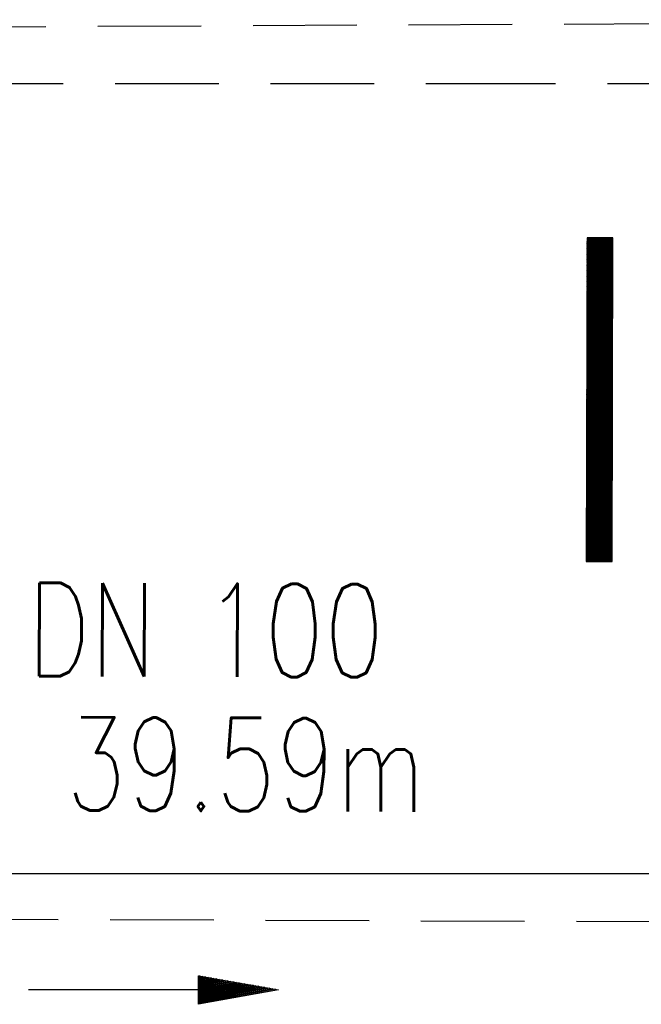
# Model space of a CAD drawing. Extents: x 0 to 1135, y 0 to 420.
# Tile 6 of 35: x 365 to 377, y 201 to 220. Entities that reach past the tile are written whole.
import ezdxf
from ezdxf.enums import TextEntityAlignment as Align

# ---------------------------------------------------------------- set-up
doc = ezdxf.new("R2010")
doc.units = 0
doc.header["$LTSCALE"] = 2
doc.header["$MEASUREMENT"] = 0
doc.linetypes.add('AUSGEZOGEN', pattern=[0])
doc.linetypes.add('GESTRICH-X2', pattern=[1.5, 1, -0.5])
doc.layers.get('0').update_dxf_attribs({"linetype": 'AUSGEZOGEN'})
for name, color, linetype in [('FBR', 8, 'CONTINUOUS'), ('GEF', 1, 'AUSGEZOGEN'), ('KANAL', 7, 'GESTRICH-X2'), ('MS-UEBERFAHRT', 8, 'GESTRICH-X2'), ('PFEIL', 7, 'CONTINUOUS'), ('TEXTO', 4, 'CONTINUOUS'), ('TEXTU', 4, 'CONTINUOUS')]:
    doc.layers.add(name, color=color, linetype=linetype)
doc.styles.add('ROMANS', font='romans.shx', dxfattribs={"width": 0.8})

# ---------------------------------------------------------------- blocks, each defined once
blk = doc.blocks.new('PFEIL2')
at = {"color": 0}
for p, q in [((0.881, -0.271), (0.879, 0.276)), ((0.879, 0.276), (2.429, 0.009)), ((0.911, 0.27), (0.879, 0.265)), ((0.965, 0.261), (0.879, 0.246)), ((1.019, 0.252), (0.879, 0.228)), ((1.073, 0.242), (0.879, 0.209)), ((1.127, 0.233), (0.879, 0.191)), ((1.181, 0.224), (0.879, 0.172)), ((1.235, 0.214), (0.879, 0.154)), ((1.289, 0.205), (0.879, 0.135)), ((1.343, 0.196), (0.879, 0.117)), ((0.88, 0.002), (-2.401, -0.012)), ((1.397, 0.187), (0.879, 0.098)), ((1.451, 0.177), (0.879, 0.08)), ((1.505, 0.168), (0.879, 0.061)), ((1.559, 0.159), (0.88, 0.043)), ((1.613, 0.149), (0.88, 0.024)), ((1.668, 0.14), (0.88, 0.006)), ((1.722, 0.131), (0.88, -0.013)), ((1.776, 0.121), (0.88, -0.031)), ((1.83, 0.112), (0.88, -0.05)), ((1.884, 0.103), (0.88, -0.068)), ((1.938, 0.094), (0.88, -0.087)), ((1.992, 0.084), (0.88, -0.105)), ((2.046, 0.075), (0.88, -0.124)), ((2.1, 0.066), (0.88, -0.142)), ((2.154, 0.056), (0.88, -0.161)), ((2.208, 0.047), (0.88, -0.179)), ((2.262, 0.038), (0.881, -0.198)), ((2.316, 0.029), (0.881, -0.216)), ((2.37, 0.019), (0.881, -0.235)), ((2.424, 0.01), (0.881, -0.253)), ((2.429, 0.009), (0.881, -0.271))]:
    blk.add_line(p, q, dxfattribs=at)
blk = doc.blocks.new('*X22')
at = {"color": 0}
for p, q in [((75.476, 275.596), (75.966, 276.086)), ((75.476, 275.605), (75.957, 276.086)), ((75.476, 275.614), (75.948, 276.086)), ((75.476, 275.622), (75.939, 276.086)), ((75.476, 275.631), (75.93, 276.086)), ((75.476, 275.64), (75.921, 276.086)), ((75.476, 275.649), (75.913, 276.086)), ((75.476, 275.658), (75.904, 276.086)), ((75.476, 275.667), (75.895, 276.086)), ((75.476, 275.675), (75.886, 276.086)), ((75.476, 275.684), (75.877, 276.086)), ((75.476, 275.693), (75.868, 276.086)), ((75.476, 275.702), (75.86, 276.086)), ((75.476, 275.711), (75.851, 276.086)), ((75.476, 275.72), (75.842, 276.086)), ((75.476, 275.728), (75.833, 276.086)), ((75.476, 275.737), (75.824, 276.086)), ((75.476, 275.746), (75.815, 276.086)), ((75.476, 275.755), (75.807, 276.086)), ((75.476, 275.764), (75.798, 276.086)), ((75.476, 275.773), (75.789, 276.086)), ((75.476, 275.781), (75.78, 276.086)), ((75.476, 275.79), (75.771, 276.086)), ((75.476, 275.799), (75.762, 276.086)), ((75.476, 275.808), (75.754, 276.086)), ((75.476, 275.817), (75.745, 276.086)), ((75.476, 275.826), (75.736, 276.086)), ((75.476, 275.834), (75.727, 276.086)), ((75.476, 275.843), (75.718, 276.086)), ((75.476, 275.852), (75.709, 276.086)), ((75.476, 275.861), (75.7, 276.086)), ((75.476, 275.87), (75.692, 276.086)), ((75.476, 275.879), (75.683, 276.086)), ((75.476, 275.888), (75.674, 276.086)), ((75.476, 275.896), (75.665, 276.086)), ((75.476, 275.905), (75.656, 276.086)), ((75.476, 275.914), (75.647, 276.086)), ((75.476, 275.923), (75.639, 276.086)), ((75.476, 275.932), (75.63, 276.086)), ((75.476, 275.941), (75.621, 276.086)), ((75.476, 275.949), (75.612, 276.086)), ((75.476, 275.958), (75.603, 276.086)), ((75.476, 275.967), (75.594, 276.086)), ((75.476, 275.976), (75.586, 276.086)), ((75.476, 275.985), (75.577, 276.086)), ((75.476, 275.994), (75.568, 276.086)), ((75.476, 276.002), (75.559, 276.086)), ((75.476, 276.011), (75.55, 276.086)), ((75.476, 276.02), (75.541, 276.086)), ((75.476, 276.029), (75.533, 276.086)), ((75.476, 276.038), (75.524, 276.086)), ((75.476, 276.047), (75.515, 276.086)), ((75.476, 276.055), (75.506, 276.086)), ((75.476, 276.064), (75.497, 276.086)), ((75.476, 276.073), (75.488, 276.086)), ((75.476, 275.587), (75.973, 276.084)), ((75.476, 275.578), (75.973, 276.075)), ((75.476, 275.569), (75.973, 276.067)), ((75.476, 275.56), (75.973, 276.058)), ((75.476, 275.552), (75.973, 276.049)), ((75.476, 275.543), (75.973, 276.04)), ((75.476, 275.534), (75.973, 276.031)), ((75.476, 275.525), (75.973, 276.022)), ((75.476, 275.516), (75.973, 276.014)), ((75.476, 275.507), (75.973, 276.005)), ((75.476, 275.499), (75.973, 275.996)), ((75.476, 275.49), (75.973, 275.987)), ((75.476, 275.481), (75.973, 275.978)), ((75.476, 275.472), (75.973, 275.969)), ((75.476, 275.463), (75.973, 275.961)), ((75.476, 275.454), (75.973, 275.952)), ((75.476, 275.446), (75.973, 275.943)), ((75.476, 275.437), (75.973, 275.934)), ((75.476, 275.428), (75.973, 275.925)), ((75.476, 275.419), (75.973, 275.916)), ((75.476, 275.41), (75.973, 275.907)), ((75.476, 275.401), (75.973, 275.899)), ((75.476, 275.393), (75.973, 275.89)), ((75.476, 275.384), (75.973, 275.881)), ((75.476, 275.375), (75.973, 275.872)), ((75.476, 275.366), (75.973, 275.863)), ((75.476, 275.357), (75.973, 275.854)), ((75.476, 275.348), (75.973, 275.846)), ((75.476, 275.34), (75.973, 275.837)), ((75.476, 275.331), (75.973, 275.828)), ((75.476, 275.322), (75.973, 275.819)), ((75.476, 275.313), (75.973, 275.81)), ((75.476, 275.304), (75.973, 275.801)), ((75.476, 275.295), (75.973, 275.793)), ((75.476, 275.286), (75.973, 275.784)), ((75.476, 275.278), (75.973, 275.775)), ((75.476, 275.269), (75.973, 275.766)), ((75.476, 275.26), (75.973, 275.757)), ((75.476, 275.251), (75.973, 275.748)), ((75.476, 275.242), (75.973, 275.74)), ((75.476, 275.233), (75.973, 275.731)), ((75.476, 275.225), (75.973, 275.722)), ((75.476, 275.216), (75.973, 275.713)), ((75.476, 275.207), (75.973, 275.704)), ((75.476, 275.198), (75.973, 275.695)), ((75.476, 275.189), (75.973, 275.687)), ((75.476, 275.18), (75.973, 275.678)), ((75.476, 275.172), (75.973, 275.669)), ((75.476, 275.163), (75.973, 275.66)), ((75.476, 275.154), (75.973, 275.651)), ((75.476, 275.145), (75.973, 275.642)), ((75.476, 275.136), (75.973, 275.633)), ((75.476, 275.127), (75.973, 275.625)), ((75.476, 275.119), (75.973, 275.616)), ((75.476, 275.11), (75.973, 275.607)), ((75.476, 275.101), (75.973, 275.598)), ((75.476, 275.092), (75.973, 275.589)), ((75.476, 275.083), (75.973, 275.58)), ((75.476, 275.074), (75.973, 275.572)), ((75.476, 275.066), (75.973, 275.563)), ((75.476, 275.057), (75.973, 275.554)), ((75.476, 275.048), (75.973, 275.545)), ((75.476, 275.039), (75.973, 275.536)), ((75.476, 275.03), (75.973, 275.527)), ((75.476, 275.021), (75.973, 275.519)), ((75.476, 275.012), (75.973, 275.51)), ((75.476, 275.004), (75.973, 275.501)), ((75.476, 274.995), (75.973, 275.492)), ((75.476, 274.986), (75.973, 275.483)), ((75.476, 274.977), (75.973, 275.474)), ((75.476, 274.968), (75.973, 275.466)), ((75.476, 274.959), (75.973, 275.457)), ((75.476, 274.951), (75.973, 275.448)), ((75.476, 274.942), (75.973, 275.439)), ((75.476, 274.933), (75.973, 275.43)), ((75.476, 274.924), (75.973, 275.421)), ((75.476, 274.915), (75.973, 275.413)), ((75.476, 274.906), (75.973, 275.404)), ((75.476, 274.898), (75.973, 275.395)), ((75.476, 274.889), (75.973, 275.386)), ((75.476, 274.88), (75.973, 275.377)), ((75.476, 274.871), (75.973, 275.368)), ((75.476, 274.862), (75.973, 275.359)), ((75.476, 274.853), (75.973, 275.351)), ((75.476, 274.845), (75.973, 275.342)), ((75.476, 274.836), (75.973, 275.333)), ((75.476, 274.827), (75.973, 275.324)), ((75.476, 274.818), (75.973, 275.315)), ((75.476, 274.809), (75.973, 275.306)), ((75.476, 274.8), (75.973, 275.298)), ((75.476, 274.792), (75.973, 275.289)), ((75.476, 274.783), (75.973, 275.28)), ((75.476, 274.774), (75.973, 275.271)), ((75.476, 274.765), (75.973, 275.262)), ((75.476, 274.756), (75.973, 275.253)), ((75.476, 274.747), (75.973, 275.245)), ((75.476, 274.738), (75.973, 275.236)), ((75.476, 274.73), (75.973, 275.227)), ((75.476, 274.721), (75.973, 275.218)), ((75.476, 274.712), (75.973, 275.209)), ((75.476, 274.703), (75.973, 275.2)), ((75.476, 274.694), (75.973, 275.192)), ((75.476, 274.685), (75.973, 275.183)), ((75.476, 274.677), (75.973, 275.174)), ((75.476, 274.668), (75.973, 275.165)), ((75.476, 274.659), (75.973, 275.156)), ((75.476, 274.65), (75.973, 275.147)), ((75.476, 274.641), (75.973, 275.139)), ((75.476, 274.632), (75.973, 275.13)), ((75.476, 274.624), (75.973, 275.121)), ((75.476, 274.615), (75.973, 275.112)), ((75.476, 274.606), (75.973, 275.103)), ((75.476, 274.597), (75.973, 275.094)), ((75.476, 274.588), (75.973, 275.085)), ((75.476, 274.579), (75.973, 275.077)), ((75.476, 274.571), (75.973, 275.068)), ((75.476, 274.562), (75.973, 275.059)), ((75.476, 274.553), (75.973, 275.05)), ((75.476, 274.544), (75.973, 275.041)), ((75.476, 274.535), (75.973, 275.032)), ((75.476, 274.526), (75.973, 275.024)), ((75.476, 274.518), (75.973, 275.015)), ((75.476, 274.509), (75.973, 275.006)), ((75.476, 274.5), (75.973, 274.997)), ((75.476, 274.491), (75.973, 274.988)), ((75.476, 274.482), (75.973, 274.979)), ((75.476, 274.473), (75.973, 274.971)), ((75.476, 274.464), (75.973, 274.962)), ((75.476, 274.456), (75.973, 274.953)), ((75.476, 274.447), (75.973, 274.944)), ((75.476, 274.438), (75.973, 274.935)), ((75.476, 274.429), (75.973, 274.926)), ((75.476, 274.42), (75.973, 274.918)), ((75.476, 274.411), (75.973, 274.909)), ((75.476, 274.403), (75.973, 274.9)), ((75.476, 274.394), (75.973, 274.891)), ((75.476, 274.385), (75.973, 274.882)), ((75.476, 274.376), (75.973, 274.873)), ((75.476, 274.367), (75.973, 274.865)), ((75.476, 274.358), (75.973, 274.856)), ((75.476, 274.35), (75.973, 274.847)), ((75.476, 274.341), (75.973, 274.838)), ((75.476, 274.332), (75.973, 274.829)), ((75.476, 274.323), (75.973, 274.82)), ((75.476, 274.314), (75.973, 274.811)), ((75.476, 274.305), (75.973, 274.803)), ((75.476, 274.297), (75.973, 274.794)), ((75.476, 274.288), (75.973, 274.785)), ((75.476, 274.279), (75.973, 274.776)), ((75.476, 274.27), (75.973, 274.767)), ((75.476, 274.261), (75.973, 274.758)), ((75.476, 274.252), (75.973, 274.75)), ((75.476, 274.243), (75.973, 274.741)), ((75.476, 274.235), (75.973, 274.732)), ((75.476, 274.226), (75.973, 274.723)), ((75.476, 274.217), (75.973, 274.714)), ((75.476, 274.208), (75.973, 274.705)), ((75.476, 274.199), (75.973, 274.697)), ((75.476, 274.19), (75.973, 274.688)), ((75.476, 274.182), (75.973, 274.679)), ((75.476, 274.173), (75.973, 274.67)), ((75.476, 274.164), (75.973, 274.661)), ((75.476, 274.155), (75.973, 274.652)), ((75.476, 274.146), (75.973, 274.644)), ((75.476, 274.137), (75.973, 274.635)), ((75.476, 274.129), (75.973, 274.626)), ((75.476, 274.12), (75.973, 274.617)), ((75.476, 274.111), (75.973, 274.608)), ((75.476, 274.102), (75.973, 274.599)), ((75.476, 274.093), (75.973, 274.59)), ((75.476, 274.084), (75.973, 274.582)), ((75.476, 274.076), (75.973, 274.573)), ((75.476, 274.067), (75.973, 274.564)), ((75.476, 274.058), (75.973, 274.555)), ((75.476, 274.049), (75.973, 274.546)), ((75.476, 274.04), (75.973, 274.537)), ((75.476, 274.031), (75.973, 274.529)), ((75.476, 274.023), (75.973, 274.52)), ((75.476, 274.014), (75.973, 274.511)), ((75.476, 274.005), (75.973, 274.502)), ((75.476, 273.996), (75.973, 274.493)), ((75.476, 273.987), (75.973, 274.484)), ((75.476, 273.978), (75.973, 274.476)), ((75.476, 273.969), (75.973, 274.467)), ((75.476, 273.961), (75.973, 274.458)), ((75.476, 273.952), (75.973, 274.449)), ((75.476, 273.943), (75.973, 274.44)), ((75.476, 273.934), (75.973, 274.431)), ((75.476, 273.925), (75.973, 274.423)), ((75.476, 273.916), (75.973, 274.414)), ((75.476, 273.908), (75.973, 274.405)), ((75.476, 273.899), (75.973, 274.396)), ((75.476, 273.89), (75.973, 274.387)), ((75.476, 273.881), (75.973, 274.378)), ((75.476, 273.872), (75.973, 274.37)), ((75.476, 273.863), (75.973, 274.361)), ((75.476, 273.855), (75.973, 274.352)), ((75.476, 273.846), (75.973, 274.343)), ((75.476, 273.837), (75.973, 274.334)), ((75.476, 273.828), (75.973, 274.325)), ((75.476, 273.819), (75.973, 274.316)), ((75.476, 273.81), (75.973, 274.308)), ((75.476, 273.802), (75.973, 274.299)), ((75.476, 273.793), (75.973, 274.29)), ((75.476, 273.784), (75.973, 274.281)), ((75.476, 273.775), (75.973, 274.272)), ((75.476, 273.766), (75.973, 274.263)), ((75.476, 273.757), (75.973, 274.255)), ((75.476, 273.749), (75.973, 274.246)), ((75.476, 273.74), (75.973, 274.237)), ((75.476, 273.731), (75.973, 274.228)), ((75.476, 273.722), (75.973, 274.219)), ((75.476, 273.713), (75.973, 274.21)), ((75.476, 273.704), (75.973, 274.202)), ((75.476, 273.695), (75.973, 274.193)), ((75.476, 273.687), (75.973, 274.184)), ((75.476, 273.678), (75.973, 274.175)), ((75.476, 273.669), (75.973, 274.166)), ((75.476, 273.66), (75.973, 274.157)), ((75.476, 273.651), (75.973, 274.149)), ((75.476, 273.642), (75.973, 274.14)), ((75.476, 273.634), (75.973, 274.131)), ((75.476, 273.625), (75.973, 274.122)), ((75.476, 273.616), (75.973, 274.113)), ((75.476, 273.607), (75.973, 274.104)), ((75.476, 273.598), (75.973, 274.096)), ((75.476, 273.589), (75.973, 274.087)), ((75.476, 273.581), (75.973, 274.078)), ((75.476, 273.572), (75.973, 274.069)), ((75.476, 273.563), (75.973, 274.06)), ((75.476, 273.554), (75.973, 274.051)), ((75.476, 273.545), (75.973, 274.042)), ((75.476, 273.536), (75.973, 274.034)), ((75.476, 273.528), (75.973, 274.025)), ((75.476, 273.519), (75.973, 274.016)), ((75.476, 273.51), (75.973, 274.007)), ((75.476, 273.501), (75.973, 273.998)), ((75.476, 273.492), (75.973, 273.989)), ((75.476, 273.483), (75.973, 273.981)), ((75.476, 273.475), (75.973, 273.972)), ((75.476, 273.466), (75.973, 273.963)), ((75.476, 273.457), (75.973, 273.954)), ((75.476, 273.448), (75.973, 273.945)), ((75.476, 273.439), (75.973, 273.936)), ((75.476, 273.43), (75.973, 273.928)), ((75.476, 273.421), (75.973, 273.919)), ((75.476, 273.413), (75.973, 273.91)), ((75.476, 273.404), (75.973, 273.901)), ((75.476, 273.395), (75.973, 273.892)), ((75.476, 273.386), (75.973, 273.883)), ((75.476, 273.377), (75.973, 273.875)), ((75.476, 273.368), (75.973, 273.866)), ((75.476, 273.36), (75.973, 273.857)), ((75.476, 273.351), (75.973, 273.848)), ((75.476, 273.342), (75.973, 273.839)), ((75.476, 273.333), (75.973, 273.83)), ((75.476, 273.324), (75.973, 273.822)), ((75.476, 273.315), (75.973, 273.813)), ((75.476, 273.307), (75.973, 273.804)), ((75.476, 273.298), (75.973, 273.795)), ((75.476, 273.289), (75.973, 273.786)), ((75.476, 273.28), (75.973, 273.777)), ((75.476, 273.271), (75.973, 273.768)), ((75.476, 273.262), (75.973, 273.76)), ((75.476, 273.254), (75.973, 273.751)), ((75.476, 273.245), (75.973, 273.742)), ((75.476, 273.236), (75.973, 273.733)), ((75.476, 273.227), (75.973, 273.724)), ((75.476, 273.218), (75.973, 273.715)), ((75.476, 273.209), (75.973, 273.707)), ((75.476, 273.201), (75.973, 273.698)), ((75.476, 273.192), (75.973, 273.689)), ((75.476, 273.183), (75.973, 273.68)), ((75.476, 273.174), (75.973, 273.671)), ((75.476, 273.165), (75.973, 273.662)), ((75.476, 273.156), (75.973, 273.654)), ((75.476, 273.147), (75.973, 273.645)), ((75.476, 273.139), (75.973, 273.636)), ((75.476, 273.13), (75.973, 273.627)), ((75.476, 273.121), (75.973, 273.618)), ((75.476, 273.112), (75.973, 273.609)), ((75.476, 273.103), (75.973, 273.601)), ((75.476, 273.094), (75.973, 273.592)), ((75.476, 273.086), (75.973, 273.583)), ((75.476, 273.077), (75.973, 273.574)), ((75.476, 273.068), (75.973, 273.565)), ((75.476, 273.059), (75.973, 273.556)), ((75.476, 273.05), (75.973, 273.548)), ((75.476, 273.041), (75.973, 273.539)), ((75.476, 273.033), (75.973, 273.53)), ((75.476, 273.024), (75.973, 273.521)), ((75.476, 273.015), (75.973, 273.512)), ((75.476, 273.006), (75.973, 273.503)), ((75.476, 272.997), (75.973, 273.494)), ((75.476, 272.988), (75.973, 273.486)), ((75.476, 272.98), (75.973, 273.477)), ((75.476, 272.971), (75.973, 273.468)), ((75.476, 272.962), (75.973, 273.459)), ((75.476, 272.953), (75.973, 273.45)), ((75.476, 272.944), (75.973, 273.441)), ((75.476, 272.935), (75.973, 273.433)), ((75.476, 272.927), (75.973, 273.424)), ((75.476, 272.918), (75.973, 273.415)), ((75.476, 272.909), (75.973, 273.406)), ((75.476, 272.9), (75.973, 273.397)), ((75.476, 272.891), (75.973, 273.388)), ((75.476, 272.882), (75.973, 273.38)), ((75.476, 272.873), (75.973, 273.371)), ((75.476, 272.865), (75.973, 273.362)), ((75.476, 272.856), (75.973, 273.353)), ((75.476, 272.847), (75.973, 273.344)), ((75.476, 272.838), (75.973, 273.335)), ((75.476, 272.829), (75.973, 273.327)), ((75.476, 272.82), (75.973, 273.318)), ((75.476, 272.812), (75.973, 273.309)), ((75.476, 272.803), (75.973, 273.3)), ((75.476, 272.794), (75.973, 273.291)), ((75.476, 272.785), (75.973, 273.282)), ((75.476, 272.776), (75.973, 273.274)), ((75.476, 272.767), (75.973, 273.265)), ((75.476, 272.759), (75.973, 273.256)), ((75.476, 272.75), (75.973, 273.247)), ((75.476, 272.741), (75.973, 273.238)), ((75.476, 272.732), (75.973, 273.229)), ((75.476, 272.723), (75.973, 273.22)), ((75.476, 272.714), (75.973, 273.212)), ((75.476, 272.706), (75.973, 273.203)), ((75.476, 272.697), (75.973, 273.194)), ((75.476, 272.688), (75.973, 273.185)), ((75.476, 272.679), (75.973, 273.176)), ((75.476, 272.67), (75.973, 273.167)), ((75.476, 272.661), (75.973, 273.159)), ((75.476, 272.653), (75.973, 273.15)), ((75.476, 272.644), (75.973, 273.141)), ((75.476, 272.635), (75.973, 273.132)), ((75.476, 272.626), (75.973, 273.123)), ((75.476, 272.617), (75.973, 273.114)), ((75.476, 272.608), (75.973, 273.106)), ((75.476, 272.599), (75.973, 273.097)), ((75.476, 272.591), (75.973, 273.088)), ((75.476, 272.582), (75.973, 273.079)), ((75.476, 272.573), (75.973, 273.07)), ((75.476, 272.564), (75.973, 273.061)), ((75.476, 272.555), (75.973, 273.053)), ((75.476, 272.546), (75.973, 273.044)), ((75.476, 272.538), (75.973, 273.035)), ((75.476, 272.529), (75.973, 273.026)), ((75.476, 272.52), (75.973, 273.017)), ((75.476, 272.511), (75.973, 273.008)), ((75.476, 272.502), (75.973, 273)), ((75.476, 272.493), (75.973, 272.991)), ((75.476, 272.485), (75.973, 272.982)), ((75.476, 272.476), (75.973, 272.973)), ((75.476, 272.467), (75.973, 272.964)), ((75.476, 272.458), (75.973, 272.955)), ((75.476, 272.449), (75.973, 272.946)), ((75.476, 272.44), (75.973, 272.938)), ((75.476, 272.432), (75.973, 272.929)), ((75.476, 272.423), (75.973, 272.92)), ((75.476, 272.414), (75.973, 272.911)), ((75.476, 272.405), (75.973, 272.902)), ((75.476, 272.396), (75.973, 272.893)), ((75.476, 272.387), (75.973, 272.885)), ((75.476, 272.379), (75.973, 272.876)), ((75.476, 272.37), (75.973, 272.867)), ((75.476, 272.361), (75.973, 272.858)), ((75.476, 272.352), (75.973, 272.849)), ((75.476, 272.343), (75.973, 272.84)), ((75.476, 272.334), (75.973, 272.832)), ((75.476, 272.325), (75.973, 272.823)), ((75.476, 272.317), (75.973, 272.814)), ((75.476, 272.308), (75.973, 272.805)), ((75.476, 272.299), (75.973, 272.796)), ((75.476, 272.29), (75.973, 272.787)), ((75.476, 272.281), (75.973, 272.779)), ((75.476, 272.272), (75.973, 272.77)), ((75.476, 272.264), (75.973, 272.761)), ((75.476, 272.255), (75.973, 272.752)), ((75.476, 272.246), (75.973, 272.743)), ((75.476, 272.237), (75.973, 272.734)), ((75.476, 272.228), (75.973, 272.726)), ((75.476, 272.219), (75.973, 272.717)), ((75.476, 272.211), (75.973, 272.708)), ((75.476, 272.202), (75.973, 272.699)), ((75.476, 272.193), (75.973, 272.69)), ((75.476, 272.184), (75.973, 272.681)), ((75.476, 272.175), (75.973, 272.672)), ((75.476, 272.166), (75.973, 272.664)), ((75.476, 272.158), (75.973, 272.655)), ((75.476, 272.149), (75.973, 272.646)), ((75.476, 272.14), (75.973, 272.637)), ((75.476, 272.131), (75.973, 272.628)), ((75.476, 272.122), (75.973, 272.619)), ((75.476, 272.113), (75.973, 272.611)), ((75.476, 272.104), (75.973, 272.602)), ((75.476, 272.096), (75.973, 272.593)), ((75.476, 272.087), (75.973, 272.584)), ((75.476, 272.078), (75.973, 272.575)), ((75.476, 272.069), (75.973, 272.566)), ((75.476, 272.06), (75.973, 272.558)), ((75.476, 272.051), (75.973, 272.549)), ((75.476, 272.043), (75.973, 272.54)), ((75.476, 272.034), (75.973, 272.531)), ((75.476, 272.025), (75.973, 272.522)), ((75.476, 272.016), (75.973, 272.513)), ((75.476, 272.007), (75.973, 272.505)), ((75.476, 271.998), (75.973, 272.496)), ((75.476, 271.99), (75.973, 272.487)), ((75.476, 271.981), (75.973, 272.478)), ((75.476, 271.972), (75.973, 272.469)), ((75.476, 271.963), (75.973, 272.46)), ((75.476, 271.954), (75.973, 272.452)), ((75.476, 271.945), (75.973, 272.443)), ((75.476, 271.937), (75.973, 272.434)), ((75.476, 271.928), (75.973, 272.425)), ((75.476, 271.919), (75.973, 272.416)), ((75.476, 271.91), (75.973, 272.407)), ((75.476, 271.901), (75.973, 272.398)), ((75.476, 271.892), (75.973, 272.39)), ((75.476, 271.884), (75.973, 272.381)), ((75.476, 271.875), (75.973, 272.372)), ((75.476, 271.866), (75.973, 272.363)), ((75.476, 271.857), (75.973, 272.354)), ((75.476, 271.848), (75.973, 272.345)), ((75.476, 271.839), (75.973, 272.337)), ((75.476, 271.83), (75.973, 272.328)), ((75.476, 271.822), (75.973, 272.319)), ((75.476, 271.813), (75.973, 272.31)), ((75.476, 271.804), (75.973, 272.301)), ((75.476, 271.795), (75.973, 272.292)), ((75.476, 271.786), (75.973, 272.284)), ((75.476, 271.777), (75.973, 272.275)), ((75.476, 271.769), (75.973, 272.266)), ((75.476, 271.76), (75.973, 272.257)), ((75.476, 271.751), (75.973, 272.248)), ((75.476, 271.742), (75.973, 272.239)), ((75.476, 271.733), (75.973, 272.231)), ((75.476, 271.724), (75.973, 272.222)), ((75.476, 271.716), (75.973, 272.213)), ((75.476, 271.707), (75.973, 272.204)), ((75.476, 271.698), (75.973, 272.195)), ((75.476, 271.689), (75.973, 272.186)), ((75.476, 271.68), (75.973, 272.177)), ((75.476, 271.671), (75.973, 272.169)), ((75.476, 271.663), (75.973, 272.16)), ((75.476, 271.654), (75.973, 272.151)), ((75.476, 271.645), (75.973, 272.142)), ((75.476, 271.636), (75.973, 272.133)), ((75.476, 271.627), (75.973, 272.124)), ((75.476, 271.618), (75.973, 272.116)), ((75.476, 271.61), (75.973, 272.107)), ((75.476, 271.601), (75.973, 272.098)), ((75.476, 271.592), (75.973, 272.089)), ((75.476, 271.583), (75.973, 272.08)), ((75.476, 271.574), (75.973, 272.071)), ((75.476, 271.565), (75.973, 272.063)), ((75.476, 271.556), (75.973, 272.054)), ((75.476, 271.548), (75.973, 272.045)), ((75.476, 271.539), (75.973, 272.036)), ((75.476, 271.53), (75.973, 272.027)), ((75.476, 271.521), (75.973, 272.018)), ((75.476, 271.512), (75.973, 272.01)), ((75.476, 271.503), (75.973, 272.001)), ((75.476, 271.495), (75.973, 271.992)), ((75.476, 271.486), (75.973, 271.983)), ((75.476, 271.477), (75.973, 271.974)), ((75.476, 271.468), (75.973, 271.965)), ((75.476, 271.459), (75.973, 271.957)), ((75.476, 271.45), (75.973, 271.948)), ((75.476, 271.442), (75.973, 271.939)), ((75.476, 271.433), (75.973, 271.93)), ((75.476, 271.424), (75.973, 271.921)), ((75.476, 271.415), (75.973, 271.912)), ((75.476, 271.406), (75.973, 271.903)), ((75.476, 271.397), (75.973, 271.895)), ((75.476, 271.389), (75.973, 271.886)), ((75.476, 271.38), (75.973, 271.877)), ((75.476, 271.371), (75.973, 271.868)), ((75.476, 271.362), (75.973, 271.859)), ((75.476, 271.353), (75.973, 271.85)), ((75.476, 271.344), (75.973, 271.842)), ((75.476, 271.336), (75.973, 271.833)), ((75.476, 271.327), (75.973, 271.824)), ((75.476, 271.318), (75.973, 271.815)), ((75.476, 271.309), (75.973, 271.806)), ((75.476, 271.3), (75.973, 271.797)), ((75.476, 271.291), (75.973, 271.789)), ((75.476, 271.282), (75.973, 271.78)), ((75.476, 271.274), (75.973, 271.771)), ((75.476, 271.265), (75.973, 271.762)), ((75.476, 271.256), (75.973, 271.753)), ((75.476, 271.247), (75.973, 271.744)), ((75.476, 271.238), (75.973, 271.736)), ((75.476, 271.229), (75.973, 271.727)), ((75.476, 271.221), (75.973, 271.718)), ((75.476, 271.212), (75.973, 271.709)), ((75.476, 271.203), (75.973, 271.7)), ((75.476, 271.194), (75.973, 271.691)), ((75.476, 271.185), (75.973, 271.683)), ((75.476, 271.176), (75.973, 271.674)), ((75.476, 271.168), (75.973, 271.665)), ((75.476, 271.159), (75.973, 271.656)), ((75.476, 271.15), (75.973, 271.647)), ((75.476, 271.141), (75.973, 271.638)), ((75.476, 271.132), (75.973, 271.629)), ((75.476, 271.123), (75.973, 271.621)), ((75.476, 271.115), (75.973, 271.612)), ((75.476, 271.106), (75.973, 271.603)), ((75.476, 271.097), (75.973, 271.594)), ((75.476, 271.088), (75.973, 271.585)), ((75.476, 271.079), (75.973, 271.576)), ((75.476, 271.07), (75.973, 271.568)), ((75.476, 271.062), (75.973, 271.559)), ((75.476, 271.053), (75.973, 271.55)), ((75.476, 271.044), (75.973, 271.541)), ((75.476, 271.035), (75.973, 271.532)), ((75.476, 271.026), (75.973, 271.523)), ((75.476, 271.017), (75.973, 271.515)), ((75.476, 271.008), (75.973, 271.506)), ((75.476, 271), (75.973, 271.497)), ((75.476, 270.991), (75.973, 271.488)), ((75.476, 270.982), (75.973, 271.479)), ((75.476, 270.973), (75.973, 271.47)), ((75.476, 270.964), (75.973, 271.462)), ((75.476, 270.955), (75.973, 271.453)), ((75.476, 270.947), (75.973, 271.444)), ((75.476, 270.938), (75.973, 271.435)), ((75.476, 270.929), (75.973, 271.426)), ((75.476, 270.92), (75.973, 271.417)), ((75.476, 270.911), (75.973, 271.409)), ((75.476, 270.902), (75.973, 271.4)), ((75.476, 270.894), (75.973, 271.391)), ((75.476, 270.885), (75.973, 271.382)), ((75.476, 270.876), (75.973, 271.373)), ((75.476, 270.867), (75.973, 271.364)), ((75.476, 270.858), (75.973, 271.355)), ((75.476, 270.849), (75.973, 271.347)), ((75.476, 270.841), (75.973, 271.338)), ((75.476, 270.832), (75.973, 271.329)), ((75.476, 270.823), (75.973, 271.32)), ((75.476, 270.814), (75.973, 271.311)), ((75.476, 270.805), (75.973, 271.302)), ((75.476, 270.796), (75.973, 271.294)), ((75.476, 270.788), (75.973, 271.285)), ((75.476, 270.779), (75.973, 271.276)), ((75.476, 270.77), (75.973, 271.267)), ((75.476, 270.761), (75.973, 271.258)), ((75.476, 270.752), (75.973, 271.249)), ((75.476, 270.743), (75.973, 271.241)), ((75.476, 270.734), (75.973, 271.232)), ((75.476, 270.726), (75.973, 271.223)), ((75.476, 270.717), (75.973, 271.214)), ((75.476, 270.708), (75.973, 271.205)), ((75.476, 270.699), (75.973, 271.196)), ((75.476, 270.69), (75.973, 271.188)), ((75.476, 270.681), (75.973, 271.179)), ((75.476, 270.673), (75.973, 271.17)), ((75.476, 270.664), (75.973, 271.161)), ((75.476, 270.655), (75.973, 271.152)), ((75.476, 270.646), (75.973, 271.143)), ((75.476, 270.637), (75.973, 271.135)), ((75.476, 270.628), (75.973, 271.126)), ((75.476, 270.62), (75.973, 271.117)), ((75.476, 270.611), (75.973, 271.108)), ((75.476, 270.602), (75.973, 271.099)), ((75.476, 270.593), (75.973, 271.09)), ((75.476, 270.584), (75.973, 271.081)), ((75.476, 270.575), (75.973, 271.073)), ((75.476, 270.567), (75.973, 271.064)), ((75.476, 270.558), (75.973, 271.055)), ((75.476, 270.549), (75.973, 271.046)), ((75.476, 270.54), (75.973, 271.037)), ((75.476, 270.531), (75.973, 271.028)), ((75.476, 270.522), (75.973, 271.02)), ((75.476, 270.514), (75.973, 271.011)), ((75.476, 270.505), (75.973, 271.002)), ((75.476, 270.496), (75.973, 270.993)), ((75.476, 270.487), (75.973, 270.984)), ((75.476, 270.478), (75.973, 270.975)), ((75.476, 270.469), (75.973, 270.967)), ((75.476, 270.46), (75.973, 270.958)), ((75.476, 270.452), (75.973, 270.949)), ((75.476, 270.443), (75.973, 270.94)), ((75.476, 270.434), (75.973, 270.931)), ((75.476, 270.425), (75.973, 270.922)), ((75.476, 270.416), (75.973, 270.914)), ((75.476, 270.407), (75.973, 270.905)), ((75.476, 270.399), (75.973, 270.896)), ((75.476, 270.39), (75.973, 270.887)), ((75.476, 270.381), (75.973, 270.878)), ((75.476, 270.372), (75.973, 270.869)), ((75.476, 270.363), (75.973, 270.861)), ((75.476, 270.354), (75.973, 270.852)), ((75.476, 270.346), (75.973, 270.843)), ((75.476, 270.337), (75.973, 270.834)), ((75.476, 270.328), (75.973, 270.825)), ((75.476, 270.319), (75.973, 270.816)), ((75.476, 270.31), (75.973, 270.807)), ((75.476, 270.301), (75.973, 270.799)), ((75.476, 270.293), (75.973, 270.79)), ((75.476, 270.284), (75.973, 270.781)), ((75.476, 270.275), (75.973, 270.772)), ((75.476, 270.266), (75.973, 270.763)), ((75.476, 270.257), (75.973, 270.754)), ((75.476, 270.248), (75.973, 270.746)), ((75.476, 270.24), (75.973, 270.737)), ((75.476, 270.231), (75.973, 270.728)), ((75.476, 270.222), (75.973, 270.719)), ((75.476, 270.213), (75.973, 270.71)), ((75.476, 270.204), (75.973, 270.701)), ((75.476, 270.195), (75.973, 270.693)), ((75.476, 270.186), (75.973, 270.684)), ((75.476, 270.178), (75.973, 270.675)), ((75.476, 270.169), (75.973, 270.666)), ((75.476, 270.16), (75.973, 270.657)), ((75.476, 270.151), (75.973, 270.648)), ((75.476, 270.142), (75.973, 270.64)), ((75.476, 270.133), (75.973, 270.631)), ((75.476, 270.125), (75.973, 270.622)), ((75.476, 270.116), (75.973, 270.613)), ((75.476, 270.107), (75.973, 270.604)), ((75.476, 270.098), (75.973, 270.595)), ((75.476, 270.089), (75.973, 270.587)), ((75.476, 270.08), (75.973, 270.578)), ((75.476, 270.072), (75.973, 270.569)), ((75.476, 270.063), (75.973, 270.56)), ((75.476, 270.054), (75.973, 270.551)), ((75.476, 270.045), (75.973, 270.542)), ((75.476, 270.036), (75.973, 270.533)), ((75.476, 270.027), (75.973, 270.525)), ((75.476, 270.019), (75.973, 270.516)), ((75.476, 270.01), (75.973, 270.507)), ((75.476, 270.001), (75.973, 270.498)), ((75.476, 269.992), (75.973, 270.489)), ((75.476, 269.983), (75.973, 270.48)), ((75.476, 269.974), (75.973, 270.472)), ((75.476, 269.966), (75.973, 270.463)), ((75.476, 269.957), (75.973, 270.454)), ((75.476, 269.948), (75.973, 270.445)), ((75.476, 269.939), (75.973, 270.436)), ((75.476, 269.93), (75.973, 270.427)), ((75.476, 269.921), (75.973, 270.419)), ((75.476, 269.912), (75.973, 270.41)), ((75.476, 269.904), (75.973, 270.401)), ((75.476, 269.895), (75.973, 270.392)), ((75.476, 269.886), (75.973, 270.383)), ((75.476, 269.877), (75.973, 270.374)), ((75.476, 269.868), (75.973, 270.366)), ((75.476, 269.859), (75.973, 270.357)), ((75.476, 269.851), (75.973, 270.348)), ((75.476, 269.833), (75.973, 270.33)), ((75.488, 269.836), (75.973, 270.321)), ((75.496, 269.836), (75.973, 270.313)), ((75.505, 269.836), (75.973, 270.304)), ((75.514, 269.836), (75.973, 270.295)), ((75.523, 269.836), (75.973, 270.286)), ((75.532, 269.836), (75.973, 270.277)), ((75.541, 269.836), (75.973, 270.268)), ((75.549, 269.836), (75.973, 270.259)), ((75.558, 269.836), (75.973, 270.251)), ((75.567, 269.836), (75.973, 270.242)), ((75.576, 269.836), (75.973, 270.233)), ((75.585, 269.836), (75.973, 270.224)), ((75.594, 269.836), (75.973, 270.215)), ((75.602, 269.836), (75.973, 270.206)), ((75.611, 269.836), (75.973, 270.198)), ((75.62, 269.836), (75.973, 270.189)), ((75.629, 269.836), (75.973, 270.18)), ((75.638, 269.836), (75.973, 270.171)), ((75.647, 269.836), (75.973, 270.162)), ((75.655, 269.836), (75.973, 270.153)), ((75.664, 269.836), (75.973, 270.145)), ((75.673, 269.836), (75.973, 270.136)), ((75.682, 269.836), (75.973, 270.127)), ((75.691, 269.836), (75.973, 270.118)), ((75.7, 269.836), (75.973, 270.109)), ((75.709, 269.836), (75.973, 270.1)), ((75.717, 269.836), (75.973, 270.092)), ((75.726, 269.836), (75.973, 270.083)), ((75.735, 269.836), (75.973, 270.074)), ((75.744, 269.836), (75.973, 270.065)), ((75.753, 269.836), (75.973, 270.056)), ((75.762, 269.836), (75.973, 270.047)), ((75.77, 269.836), (75.973, 270.038)), ((75.779, 269.836), (75.973, 270.03)), ((75.788, 269.836), (75.973, 270.021)), ((75.797, 269.836), (75.973, 270.012)), ((75.806, 269.836), (75.973, 270.003)), ((75.815, 269.836), (75.973, 269.994)), ((75.823, 269.836), (75.973, 269.985)), ((75.832, 269.836), (75.973, 269.977)), ((75.841, 269.836), (75.973, 269.968)), ((75.85, 269.836), (75.973, 269.959)), ((75.859, 269.836), (75.973, 269.95)), ((75.868, 269.836), (75.973, 269.941)), ((75.876, 269.836), (75.973, 269.932)), ((75.885, 269.836), (75.973, 269.924)), ((75.894, 269.836), (75.973, 269.915)), ((75.903, 269.836), (75.973, 269.906)), ((75.912, 269.836), (75.973, 269.897)), ((75.921, 269.836), (75.973, 269.888)), ((75.93, 269.836), (75.973, 269.879)), ((75.938, 269.836), (75.973, 269.871)), ((75.947, 269.836), (75.973, 269.862)), ((75.956, 269.836), (75.973, 269.853)), ((75.965, 269.836), (75.973, 269.844))]:
    blk.add_line(p, q, dxfattribs=at)
blk = doc.blocks.new('NUGEF')
blk.add_lwpolyline([(0.511, -0.007), (0.511, 6.243), (0.014, 6.243), (0.014, -0.007)], close=True)
blk.add_blockref('*X22', (-75.462, -269.843))

msp = doc.modelspace()

# ---------------------------------------------------------------- linework, layer by layer
at = {"layer": 'FBR'}
msp.add_lwpolyline([(287.631, 203.356), (300.101, 203.191), (316.958, 203.121), (325.264, 203.121), (350.264, 203.121), (375.263, 203.121), (400.264, 203.121), (425.264, 203.122), (575.263, 203.121), (825.263, 203.122), (950, 203.121)], dxfattribs=at)
at = {"layer": 'KANAL'}
for p, q in [((339.928, 219.356), (393.462, 219.61)), ((355.166, 202.27), (393.251, 202.138))]:
    msp.add_line(p, q, dxfattribs=at)
at = {"layer": 'MS-UEBERFAHRT'}
msp.add_lwpolyline([(259.395, 219.205, 0.000464), (263.236, 219.097, 0.001712), (275.225, 218.81, 0.001441), (290.255, 218.544, 0.002168), (300.245, 218.44, 0.000482), (311.704, 218.382, 0.001045), (316.989, 218.371, 0.000005), (321.126, 218.371, -0.000024), (325.263, 218.371), (350.264, 218.371, 0.000003), (362.763, 218.371, -0.000005), (375.263, 218.371, -0.000005), (387.764, 218.371, 0.000005), (400.264, 218.371, 0.000004), (412.764, 218.371, -0.000003), (425.263, 218.372, -0.000002), (459.66, 218.372, 0.000002)], format="xyb", dxfattribs=at)

# ---------------------------------------------------------------- block references
at = {"layer": 'GEF', "rotation": 179.8711341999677}
msp.add_blockref('NUGEF', (376.882, 215.387), dxfattribs=at)
at = {"layer": 'PFEIL', "rotation": 359.7871354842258}
msp.add_blockref('PFEIL2', (367.99, 200.873), dxfattribs=at)

# ---------------------------------------------------------------- texts
at = {"layer": 'TEXTO', "style": 'ROMANS', "width": 0.75}
msp.add_text('KTSR DN 100', height=1.8, rotation=359.7871, dxfattribs=at).set_placement((366.292, 206.93), align=Align.CENTER)
at = {"layer": 'TEXTU', "style": 'ROMANS', "width": 0.75}
msp.add_text('39.59m', height=1.8, rotation=359.7871, dxfattribs=at).set_placement((366.315, 204.338))

doc.saveas('drawing.dxf')
